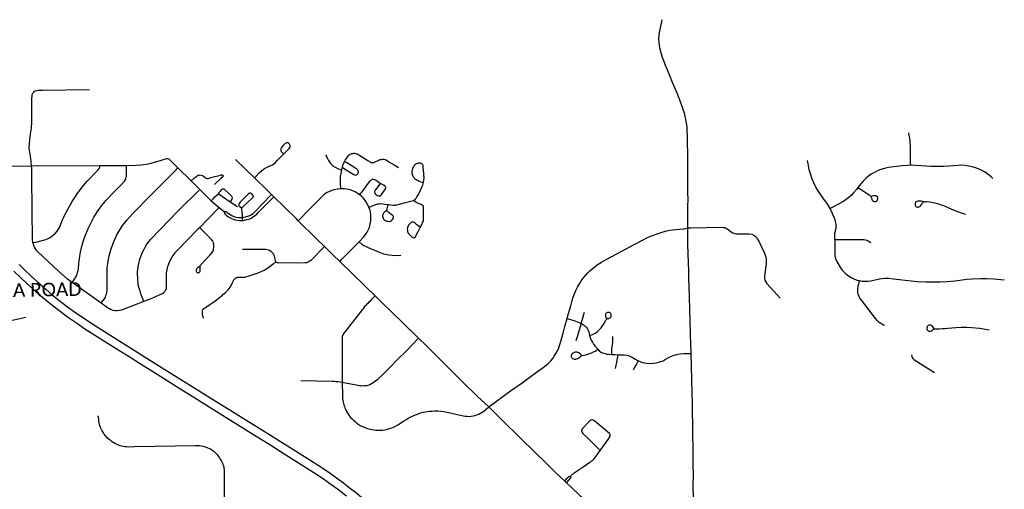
# Model space of a CAD drawing. Header units: feet. Extents: x -18 to 2245837, y -21 to 596159.
# Tile 34 of 34: x 2245816 to 2245837, y 596128 to 596138. Entities that reach past the tile are written whole.
import ezdxf

# ---------------------------------------------------------------- set-up
doc = ezdxf.new("R2010")
doc.units = ezdxf.units.FT
doc.header["$MEASUREMENT"] = 0
doc.layers.add('Centerlines', color=7, linetype='Continuous')
doc.layers.add('SH_Text', color=7, linetype='Continuous')
doc.styles.add('P_Straight_Normal', font='calibri.ttf', dxfattribs={"height": 0.14})

msp = doc.modelspace()

# ---------------------------------------------------------------- linework, layer by layer
at = {"layer": 'Centerlines'}
for p, q in [((2245815.718, 596135.021), (2245816.539, 596135.027)), ((2245816.539, 596135.027), (2245817.945, 596135.036)), ((2245817.945, 596135.036), (2245818.49, 596135.039)), ((2245819.543, 596134.987), (2245819.818, 596134.719)), ((2245819.818, 596134.719), (2245819.993, 596134.546)), ((2245819.993, 596134.546), (2245820.231, 596134.313)), ((2245820.231, 596134.313), (2245820.391, 596134.172)), ((2245820.619, 596134.293), (2245820.766, 596134.191)), ((2245821.514, 596134.393), (2245821.468, 596134.438)), ((2245820.391, 596134.172), (2245820.492, 596134.093)), ((2245817.971, 596132.207), (2245817.374, 596132.636)), ((2245827.526, 596128.521), (2245827.488, 596128.558))]:
    msp.add_line(p, q, dxfattribs=at)
for points in [[(2245830.012, 596133.75), (2245830.014, 596133.818), (2245830.014, 596133.879), (2245830.016, 596134.083), (2245830.018, 596134.202), (2245830.019, 596134.34), (2245830.016, 596134.472), (2245830.016, 596135.108), (2245830.014, 596135.307), (2245830.009, 596135.472), (2245830.01, 596135.642), (2245830.005, 596135.745), (2245830.001, 596135.822), (2245829.988, 596135.91), (2245829.977, 596135.974), (2245829.969, 596136.013), (2245829.962, 596136.042), (2245829.944, 596136.108), (2245829.92, 596136.187), (2245829.901, 596136.248), (2245829.881, 596136.305), (2245829.867, 596136.344), (2245829.793, 596136.52), (2245829.7, 596136.743), (2245829.651, 596136.863), (2245829.607, 596136.978), (2245829.559, 596137.092), (2245829.536, 596137.149), (2245829.498, 596137.255), (2245829.483, 596137.299), (2245829.46, 596137.368), (2245829.451, 596137.405), (2245829.44, 596137.45), (2245829.432, 596137.501), (2245829.426, 596137.568), (2245829.421, 596137.638), (2245829.421, 596137.664), (2245829.424, 596137.696), (2245829.426, 596137.72), (2245829.435, 596137.768), (2245829.446, 596137.828), (2245829.487, 596138.029)], [(2245816.539, 596135.027), (2245816.531, 596135.112), (2245816.516, 596135.224), (2245816.497, 596135.353), (2245816.494, 596135.384), (2245816.498, 596135.507), (2245816.503, 596135.536), (2245816.508, 596135.573), (2245816.514, 596135.624), (2245816.521, 596135.679), (2245816.527, 596135.72), (2245816.531, 596135.764), (2245816.537, 596135.805), (2245816.541, 596135.842), (2245816.544, 596135.884), (2245816.546, 596135.949), (2245816.547, 596135.991), (2245816.546, 596136.407), (2245816.55, 596136.468), (2245816.555, 596136.491), (2245816.568, 596136.518), (2245816.585, 596136.542), (2245816.602, 596136.559), (2245816.623, 596136.571), (2245816.646, 596136.578), (2245816.676, 596136.582), (2245816.768, 596136.583), (2245817.733, 596136.598)], [(2245834.591, 596135.04), (2245834.589, 596135.089), (2245834.588, 596135.179), (2245834.584, 596135.45), (2245834.582, 596135.49), (2245834.58, 596135.524), (2245834.577, 596135.554), (2245834.571, 596135.594), (2245834.567, 596135.626), (2245834.561, 596135.661), (2245834.556, 596135.708)], [(2245821.116, 596134.783), (2245821.154, 596134.82), (2245821.217, 596134.884), (2245821.262, 596134.929), (2245821.294, 596134.956), (2245821.324, 596134.976), (2245821.362, 596134.998), (2245821.435, 596135.03), (2245821.485, 596135.052), (2245821.518, 596135.073), (2245821.54, 596135.091), (2245821.591, 596135.142), (2245821.633, 596135.184), (2245821.788, 596135.343), (2245821.827, 596135.383), (2245821.842, 596135.403), (2245821.848, 596135.415), (2245821.851, 596135.433), (2245821.85, 596135.447), (2245821.846, 596135.46), (2245821.836, 596135.475), (2245821.823, 596135.489), (2245821.807, 596135.498), (2245821.789, 596135.503), (2245821.78, 596135.504), (2245821.773, 596135.503), (2245821.761, 596135.497), (2245821.746, 596135.485), (2245821.714, 596135.452), (2245821.699, 596135.437), (2245821.674, 596135.406), (2245821.664, 596135.39), (2245821.658, 596135.377), (2245821.656, 596135.364), (2245821.657, 596135.35), (2245821.661, 596135.336), (2245821.667, 596135.324), (2245821.675, 596135.313), (2245821.716, 596135.273)], [(2245818.49, 596135.039), (2245818.683, 596135.043), (2245818.791, 596135.052), (2245818.892, 596135.066), (2245818.993, 596135.085), (2245819.087, 596135.109), (2245819.185, 596135.139), (2245819.288, 596135.173), (2245819.314, 596135.179)], [(2245819.314, 596135.179), (2245819.332, 596135.178), (2245819.349, 596135.172), (2245819.364, 596135.163), (2245819.543, 596134.987)], [(2245821.116, 596134.783), (2245820.93, 596134.963), (2245820.729, 596135.158)], [(2245822.581, 596135.259), (2245822.599, 596135.214), (2245822.609, 596135.194), (2245822.624, 596135.163), (2245822.639, 596135.135), (2245822.663, 596135.1), (2245822.686, 596135.072), (2245822.712, 596135.045), (2245822.736, 596135.025), (2245822.762, 596135.008), (2245822.799, 596134.988), (2245822.856, 596134.963), (2245822.909, 596134.941)], [(2245822.923, 596134.993), (2245822.999, 596134.946), (2245823.091, 596134.89), (2245823.158, 596134.853), (2245823.178, 596134.843), (2245823.189, 596134.84), (2245823.214, 596134.843), (2245823.223, 596134.85), (2245823.231, 596134.86), (2245823.245, 596134.888), (2245823.25, 596134.906), (2245823.248, 596134.93), (2245823.243, 596134.941), (2245823.236, 596134.95), (2245823.224, 596134.962), (2245823.201, 596134.975), (2245823.083, 596135.048), (2245823.012, 596135.089), (2245822.965, 596135.115)], [(2245822.923, 596134.993), (2245822.934, 596135.041), (2245822.949, 596135.085), (2245822.965, 596135.115)], [(2245822.965, 596135.115), (2245822.983, 596135.147), (2245823.018, 596135.199), (2245823.039, 596135.229), (2245823.054, 596135.245), (2245823.07, 596135.259), (2245823.089, 596135.27), (2245823.114, 596135.28), (2245823.135, 596135.285), (2245823.157, 596135.288), (2245823.178, 596135.287), (2245823.2, 596135.283), (2245823.225, 596135.274), (2245823.258, 596135.256), (2245823.335, 596135.204), (2245823.443, 596135.136), (2245823.492, 596135.108), (2245823.51, 596135.1), (2245823.528, 596135.095), (2245823.565, 596135.098), (2245823.593, 596135.109), (2245823.672, 596135.147), (2245823.697, 596135.156), (2245823.723, 596135.162), (2245823.75, 596135.164), (2245823.772, 596135.163), (2245823.793, 596135.16), (2245823.818, 596135.15), (2245823.85, 596135.13), (2245823.892, 596135.101), (2245823.985, 596135.046), (2245824.073, 596134.992)], [(2245832.936, 596134.15), (2245832.887, 596134.235), (2245832.828, 596134.32), (2245832.746, 596134.433), (2245832.692, 596134.514), (2245832.646, 596134.594), (2245832.603, 596134.681), (2245832.57, 596134.757), (2245832.54, 596134.845), (2245832.51, 596134.948), (2245832.49, 596135.036), (2245832.474, 596135.141)], [(2245816.569, 596133.452), (2245816.565, 596133.474), (2245816.561, 596133.511), (2245816.559, 596133.576), (2245816.557, 596133.69), (2245816.554, 596133.937), (2245816.551, 596134.258), (2245816.548, 596134.669), (2245816.543, 596134.983), (2245816.539, 596135.027)], [(2245816.569, 596133.452), (2245816.628, 596133.465), (2245816.729, 596133.488), (2245816.784, 596133.502), (2245816.832, 596133.517), (2245816.87, 596133.533), (2245816.907, 596133.551), (2245816.951, 596133.58), (2245816.998, 596133.616), (2245817.029, 596133.648), (2245817.066, 596133.688), (2245817.094, 596133.726), (2245817.113, 596133.764), (2245817.143, 596133.829), (2245817.178, 596133.918), (2245817.202, 596133.976), (2245817.239, 596134.05), (2245817.272, 596134.115), (2245817.33, 596134.221), (2245817.372, 596134.295), (2245817.427, 596134.378), (2245817.477, 596134.453), (2245817.54, 596134.535), (2245817.61, 596134.627), (2245817.684, 596134.715), (2245817.757, 596134.79), (2245817.822, 596134.856), (2245817.907, 596134.946), (2245817.929, 596134.974), (2245817.94, 596135.001), (2245817.945, 596135.036)], [(2245817.374, 596132.636), (2245817.409, 596132.684), (2245817.429, 596132.713), (2245817.449, 596132.744), (2245817.464, 596132.776), (2245817.478, 596132.811), (2245817.487, 596132.842), (2245817.496, 596132.878), (2245817.501, 596132.91), (2245817.506, 596132.952), (2245817.509, 596132.987), (2245817.512, 596133.034), (2245817.517, 596133.075), (2245817.523, 596133.122), (2245817.532, 596133.177), (2245817.545, 596133.254), (2245817.568, 596133.354), (2245817.593, 596133.446), (2245817.615, 596133.519), (2245817.643, 596133.595), (2245817.682, 596133.689), (2245817.719, 596133.773), (2245817.771, 596133.879), (2245817.821, 596133.972), (2245817.862, 596134.037), (2245817.897, 596134.09), (2245817.931, 596134.142), (2245817.977, 596134.205), (2245818.022, 596134.26), (2245818.067, 596134.316), (2245818.127, 596134.382), (2245818.208, 596134.466), (2245818.378, 596134.638), (2245818.446, 596134.716), (2245818.466, 596134.747), (2245818.477, 596134.77), (2245818.486, 596134.793), (2245818.488, 596134.813), (2245818.491, 596134.942), (2245818.49, 596135.039)], [(2245817.971, 596132.207), (2245818.012, 596132.262), (2245818.036, 596132.298), (2245818.056, 596132.333), (2245818.066, 596132.358), (2245818.075, 596132.384), (2245818.084, 596132.416), (2245818.088, 596132.441), (2245818.091, 596132.473), (2245818.093, 596132.501), (2245818.094, 596132.543), (2245818.09, 596132.788), (2245818.091, 596132.836), (2245818.091, 596132.879), (2245818.094, 596132.931), (2245818.097, 596132.978), (2245818.105, 596133.028), (2245818.118, 596133.108), (2245818.134, 596133.179), (2245818.154, 596133.258), (2245818.174, 596133.324), (2245818.202, 596133.403), (2245818.234, 596133.486), (2245818.262, 596133.549), (2245818.293, 596133.61), (2245818.331, 596133.678), (2245818.366, 596133.735), (2245818.41, 596133.801), (2245818.449, 596133.853), (2245818.5, 596133.915), (2245818.551, 596133.975), (2245818.642, 596134.068), (2245818.979, 596134.412), (2245819.268, 596134.708), (2245819.507, 596134.95), (2245819.543, 596134.987)], [(2245822.891, 596134.558), (2245822.888, 596134.6), (2245822.884, 596134.649), (2245822.881, 596134.72), (2245822.887, 596134.818), (2245822.901, 596134.907), (2245822.909, 596134.941)], [(2245822.909, 596134.941), (2245822.914, 596134.964), (2245822.923, 596134.993)], [(2245824.554, 596135.072), (2245824.541, 596135.079), (2245824.535, 596135.081), (2245824.529, 596135.082), (2245824.515, 596135.083), (2245824.492, 596135.082), (2245824.474, 596135.08), (2245824.457, 596135.076), (2245824.439, 596135.07), (2245824.428, 596135.063), (2245824.411, 596135.049), (2245824.4, 596135.034), (2245824.386, 596135.014), (2245824.363, 596134.969), (2245824.353, 596134.941), (2245824.349, 596134.917), (2245824.348, 596134.897), (2245824.348, 596134.88), (2245824.35, 596134.868), (2245824.352, 596134.856), (2245824.356, 596134.844), (2245824.366, 596134.821), (2245824.381, 596134.795), (2245824.393, 596134.78), (2245824.403, 596134.77), (2245824.418, 596134.756), (2245824.434, 596134.745), (2245824.457, 596134.734), (2245824.482, 596134.723), (2245824.504, 596134.714), (2245824.534, 596134.703), (2245824.559, 596134.696), (2245824.591, 596134.687)], [(2245824.591, 596134.687), (2245824.597, 596134.733), (2245824.599, 596134.779), (2245824.598, 596134.85), (2245824.596, 596134.88), (2245824.589, 596134.941), (2245824.583, 596134.987), (2245824.578, 596135.033), (2245824.573, 596135.051), (2245824.566, 596135.062), (2245824.554, 596135.072)], [(2245834.591, 596135.04), (2245834.531, 596135.037), (2245834.419, 596135.028), (2245834.244, 596135.01), (2245834.137, 596134.994), (2245834.056, 596134.976), (2245833.981, 596134.954), (2245833.923, 596134.931), (2245833.848, 596134.895), (2245833.781, 596134.856), (2245833.725, 596134.817), (2245833.677, 596134.777), (2245833.614, 596134.716), (2245833.566, 596134.662), (2245833.508, 596134.585)], [(2245836.278, 596134.767), (2245836.244, 596134.801), (2245836.184, 596134.851), (2245836.121, 596134.896), (2245836.067, 596134.928), (2245835.996, 596134.961), (2245835.919, 596134.991), (2245835.854, 596135.01), (2245835.783, 596135.025), (2245835.701, 596135.036), (2245835.633, 596135.04), (2245835.566, 596135.038), (2245835.371, 596135.022), (2245835.263, 596135.016), (2245835.135, 596135.014), (2245835.006, 596135.017), (2245834.811, 596135.032), (2245834.681, 596135.038), (2245834.591, 596135.04)], [(2245819.818, 596134.719), (2245819.889, 596134.784), (2245819.918, 596134.811), (2245819.94, 596134.826), (2245819.961, 596134.835), (2245819.981, 596134.839), (2245820.002, 596134.841), (2245820.024, 596134.837), (2245820.045, 596134.829), (2245820.061, 596134.821), (2245820.113, 596134.782), (2245820.129, 596134.775), (2245820.147, 596134.77), (2245820.165, 596134.772), (2245820.187, 596134.779), (2245820.223, 596134.792), (2245820.417, 596134.839), (2245820.436, 596134.845), (2245820.446, 596134.847), (2245820.456, 596134.845), (2245820.465, 596134.839), (2245820.47, 596134.831), (2245820.473, 596134.821), (2245820.471, 596134.811), (2245820.465, 596134.803), (2245820.427, 596134.768), (2245820.299, 596134.646)], [(2245821.468, 596134.438), (2245821.334, 596134.57), (2245821.154, 596134.746), (2245821.116, 596134.783)], [(2245823.277, 596134.434), (2245823.302, 596134.465), (2245823.321, 596134.489), (2245823.372, 596134.553), (2245823.417, 596134.616), (2245823.494, 596134.72), (2245823.509, 596134.736), (2245823.518, 596134.743), (2245823.533, 596134.751), (2245823.544, 596134.754), (2245823.555, 596134.754), (2245823.573, 596134.751), (2245823.593, 596134.742), (2245823.634, 596134.72), (2245823.678, 596134.687), (2245823.685, 596134.68), (2245823.689, 596134.674), (2245823.69, 596134.668), (2245823.688, 596134.652), (2245823.685, 596134.644), (2245823.629, 596134.569), (2245823.598, 596134.529), (2245823.586, 596134.513), (2245823.583, 596134.505), (2245823.581, 596134.497), (2245823.582, 596134.485), (2245823.587, 596134.472), (2245823.597, 596134.456), (2245823.61, 596134.442), (2245823.625, 596134.43), (2245823.646, 596134.418), (2245823.665, 596134.411), (2245823.678, 596134.409), (2245823.691, 596134.41), (2245823.702, 596134.416), (2245823.716, 596134.429), (2245823.722, 596134.436), (2245823.769, 596134.497), (2245823.781, 596134.513), (2245823.795, 596134.534), (2245823.805, 596134.551), (2245823.811, 596134.569), (2245823.813, 596134.582), (2245823.812, 596134.591), (2245823.809, 596134.598), (2245823.801, 596134.608), (2245823.768, 596134.632), (2245823.719, 596134.661), (2245823.712, 596134.665), (2245823.694, 596134.669)], [(2245818.846, 596132.246), (2245818.826, 596132.297), (2245818.785, 596132.404), (2245818.768, 596132.453), (2245818.757, 596132.497), (2245818.746, 596132.533), (2245818.738, 596132.568), (2245818.732, 596132.598), (2245818.727, 596132.632), (2245818.722, 596132.675), (2245818.72, 596132.721), (2245818.717, 596132.804), (2245818.718, 596132.854), (2245818.723, 596132.903), (2245818.729, 596132.95), (2245818.736, 596132.998), (2245818.749, 596133.049), (2245818.758, 596133.094), (2245818.776, 596133.148), (2245818.798, 596133.203), (2245818.828, 596133.269), (2245818.852, 596133.318), (2245818.874, 596133.361), (2245818.902, 596133.405), (2245818.936, 596133.456), (2245818.991, 596133.525), (2245819.553, 596134.102), (2245819.993, 596134.546)], [(2245820.384, 596134.448), (2245820.386, 596134.461), (2245820.387, 596134.467), (2245820.389, 596134.473), (2245820.392, 596134.479), (2245820.418, 596134.509), (2245820.449, 596134.544), (2245820.461, 596134.555), (2245820.47, 596134.558), (2245820.489, 596134.554), (2245820.501, 596134.544), (2245820.6, 596134.451), (2245820.644, 596134.408), (2245820.656, 596134.391), (2245820.662, 596134.376), (2245820.656, 596134.347), (2245820.641, 596134.325), (2245820.619, 596134.293)], [(2245822.891, 596134.558), (2245822.87, 596134.558), (2245822.822, 596134.552), (2245822.749, 596134.537), (2245822.706, 596134.521), (2245822.658, 596134.502), (2245822.613, 596134.481), (2245822.574, 596134.459), (2245822.542, 596134.436), (2245822.511, 596134.406), (2245822.473, 596134.368), (2245822.357, 596134.25), (2245822.222, 596134.11), (2245822.049, 596133.934), (2245822.016, 596133.901)], [(2245823.277, 596134.434), (2245823.229, 596134.468), (2245823.188, 596134.492), (2245823.15, 596134.509), (2245823.106, 596134.526), (2245823.056, 596134.54), (2245823.005, 596134.551), (2245822.959, 596134.558), (2245822.917, 596134.56), (2245822.891, 596134.558)], [(2245824.383, 596134.318), (2245824.417, 596134.344), (2245824.435, 596134.362), (2245824.454, 596134.391), (2245824.482, 596134.44), (2245824.52, 596134.519), (2245824.554, 596134.589), (2245824.574, 596134.63), (2245824.584, 596134.658), (2245824.591, 596134.687)], [(2245833.508, 596134.585), (2245833.476, 596134.542), (2245833.418, 596134.472), (2245833.369, 596134.42), (2245833.323, 596134.379), (2245833.266, 596134.336), (2245833.197, 596134.292), (2245832.995, 596134.182), (2245832.936, 596134.15)], [(2245833.508, 596134.585), (2245833.56, 596134.551), (2245833.74, 596134.431), (2245833.754, 596134.42), (2245833.765, 596134.41), (2245833.771, 596134.401), (2245833.78, 596134.386), (2245833.786, 596134.37), (2245833.79, 596134.353), (2245833.796, 596134.336), (2245833.802, 596134.326), (2245833.809, 596134.317), (2245833.815, 596134.311), (2245833.823, 596134.304), (2245833.831, 596134.3), (2245833.839, 596134.296), (2245833.853, 596134.294), (2245833.866, 596134.294), (2245833.878, 596134.298), (2245833.883, 596134.301), (2245833.891, 596134.306), (2245833.898, 596134.311), (2245833.904, 596134.319), (2245833.909, 596134.326), (2245833.913, 596134.335), (2245833.915, 596134.343), (2245833.914, 596134.372), (2245833.911, 596134.381), (2245833.908, 596134.389), (2245833.905, 596134.396), (2245833.899, 596134.402), (2245833.89, 596134.408), (2245833.883, 596134.411), (2245833.872, 596134.413), (2245833.866, 596134.414), (2245833.859, 596134.415), (2245833.828, 596134.412), (2245833.775, 596134.402)], [(2245820.231, 596134.313), (2245820.276, 596134.359), (2245820.305, 596134.389), (2245820.349, 596134.432), (2245820.359, 596134.44), (2245820.366, 596134.444), (2245820.374, 596134.447), (2245820.384, 596134.448)], [(2245820.384, 596134.448), (2245820.404, 596134.442), (2245820.464, 596134.4), (2245820.619, 596134.293)], [(2245820.874, 596133.968), (2245820.871, 596134.02), (2245820.867, 596134.057), (2245820.862, 596134.085), (2245820.858, 596134.125), (2245820.857, 596134.144), (2245820.859, 596134.16), (2245820.861, 596134.166), (2245820.866, 596134.173), (2245820.875, 596134.183), (2245821.078, 596134.371), (2245821.09, 596134.385), (2245821.095, 596134.396), (2245821.094, 596134.409), (2245821.091, 596134.418), (2245821.084, 596134.43), (2245821.063, 596134.452), (2245821.052, 596134.462), (2245821.038, 596134.469), (2245821.028, 596134.47), (2245821.018, 596134.466), (2245820.997, 596134.451), (2245820.825, 596134.281), (2245820.804, 596134.258), (2245820.798, 596134.244), (2245820.796, 596134.237), (2245820.797, 596134.221), (2245820.799, 596134.214), (2245820.814, 596134.196), (2245820.857, 596134.158)], [(2245820.874, 596133.968), (2245820.902, 596133.972), (2245820.932, 596133.979), (2245820.982, 596133.995), (2245821.023, 596134.012), (2245821.059, 596134.031), (2245821.088, 596134.053), (2245821.127, 596134.087), (2245821.284, 596134.248), (2245821.443, 596134.412), (2245821.468, 596134.438)], [(2245820.878, 596133.909), (2245820.914, 596133.914), (2245820.959, 596133.924), (2245821.002, 596133.937), (2245821.036, 596133.951), (2245821.069, 596133.969), (2245821.098, 596133.987), (2245821.133, 596134.012), (2245821.163, 596134.039), (2245821.199, 596134.077), (2245821.273, 596134.151), (2245821.491, 596134.369), (2245821.514, 596134.393)], [(2245822.016, 596133.901), (2245821.978, 596133.939), (2245821.726, 596134.186), (2245821.514, 596134.393)], [(2245823.468, 596134.176), (2245823.457, 596134.203), (2245823.434, 596134.25), (2245823.406, 596134.294), (2245823.376, 596134.337), (2245823.346, 596134.372), (2245823.312, 596134.405), (2245823.277, 596134.434)], [(2245823.869, 596134.232), (2245823.909, 596134.226), (2245823.964, 596134.219), (2245824.014, 596134.222), (2245824.028, 596134.225), (2245824.068, 596134.235), (2245824.14, 596134.256), (2245824.217, 596134.279), (2245824.383, 596134.318)], [(2245824.522, 596133.773), (2245824.454, 596133.821), (2245824.416, 596133.849), (2245824.394, 596133.864), (2245824.379, 596133.871), (2245824.367, 596133.874), (2245824.355, 596133.873), (2245824.344, 596133.87), (2245824.333, 596133.864), (2245824.325, 596133.857), (2245824.306, 596133.838), (2245824.282, 596133.81), (2245824.27, 596133.792), (2245824.262, 596133.771), (2245824.258, 596133.753), (2245824.256, 596133.732), (2245824.258, 596133.713), (2245824.262, 596133.684), (2245824.268, 596133.66), (2245824.276, 596133.644), (2245824.293, 596133.624), (2245824.333, 596133.582), (2245824.354, 596133.565), (2245824.368, 596133.556), (2245824.381, 596133.554), (2245824.392, 596133.554), (2245824.404, 596133.557), (2245824.414, 596133.564), (2245824.421, 596133.571), (2245824.433, 596133.59), (2245824.479, 596133.683), (2245824.522, 596133.765), (2245824.56, 596133.84), (2245824.57, 596133.863), (2245824.58, 596133.884), (2245824.585, 596133.903), (2245824.589, 596133.925), (2245824.59, 596134.003), (2245824.591, 596134.06), (2245824.587, 596134.185), (2245824.586, 596134.192), (2245824.584, 596134.199), (2245824.579, 596134.206), (2245824.575, 596134.212), (2245824.57, 596134.217), (2245824.563, 596134.221), (2245824.543, 596134.232), (2245824.453, 596134.27), (2245824.438, 596134.278), (2245824.41, 596134.296), (2245824.383, 596134.318)], [(2245834.872, 596134.293), (2245834.807, 596134.302), (2245834.757, 596134.305), (2245834.735, 596134.303), (2245834.718, 596134.299), (2245834.7, 596134.288), (2245834.688, 596134.273), (2245834.682, 596134.255), (2245834.68, 596134.237), (2245834.683, 596134.224), (2245834.69, 596134.21), (2245834.7, 596134.197), (2245834.711, 596134.188), (2245834.725, 596134.182), (2245834.742, 596134.181), (2245834.759, 596134.184), (2245834.775, 596134.192), (2245834.792, 596134.206), (2245834.815, 596134.236), (2245834.83, 596134.261), (2245834.849, 596134.28), (2245834.867, 596134.29), (2245834.894, 596134.296), (2245834.923, 596134.298), (2245834.985, 596134.292), (2245835.056, 596134.279), (2245835.144, 596134.257), (2245835.219, 596134.231), (2245835.297, 596134.2), (2245835.43, 596134.141), (2245835.555, 596134.092), (2245835.667, 596134.052), (2245835.715, 596134.035)], [(2245820.391, 596134.172), (2245820.353, 596134.133), (2245819.988, 596133.759)], [(2245820.492, 596134.093), (2245820.495, 596134.07), (2245820.501, 596134.055), (2245820.513, 596134.039), (2245820.534, 596134.018), (2245820.572, 596133.99), (2245820.621, 596133.962), (2245820.681, 596133.934), (2245820.724, 596133.922), (2245820.766, 596133.913), (2245820.811, 596133.908), (2245820.878, 596133.909)], [(2245820.492, 596134.093), (2245820.514, 596134.092), (2245820.531, 596134.09), (2245820.545, 596134.085), (2245820.56, 596134.074), (2245820.592, 596134.049), (2245820.615, 596134.032), (2245820.65, 596134.012), (2245820.693, 596133.992), (2245820.738, 596133.978), (2245820.787, 596133.969), (2245820.828, 596133.966), (2245820.874, 596133.968)], [(2245823.264, 596133.469), (2245823.354, 596133.561), (2245823.383, 596133.597), (2245823.412, 596133.637), (2245823.432, 596133.67), (2245823.451, 596133.707), (2245823.469, 596133.751), (2245823.484, 596133.795), (2245823.496, 596133.846), (2245823.504, 596133.892), (2245823.508, 596133.939), (2245823.509, 596133.986), (2245823.505, 596134.038), (2245823.5, 596134.069), (2245823.49, 596134.115), (2245823.477, 596134.155), (2245823.468, 596134.176)], [(2245823.468, 596134.176), (2245823.505, 596134.193), (2245823.523, 596134.201), (2245823.611, 596134.235), (2245823.653, 596134.248), (2245823.686, 596134.252), (2245823.719, 596134.254), (2245823.796, 596134.245), (2245823.869, 596134.232)], [(2245823.832, 596134.117), (2245823.805, 596134.094), (2245823.786, 596134.078), (2245823.769, 596134.055), (2245823.755, 596134.033), (2245823.751, 596134.022), (2245823.749, 596134.01), (2245823.749, 596133.993), (2245823.752, 596133.977), (2245823.76, 596133.956), (2245823.77, 596133.937), (2245823.78, 596133.923), (2245823.793, 596133.912), (2245823.807, 596133.904), (2245823.833, 596133.896), (2245823.859, 596133.89), (2245823.886, 596133.888), (2245823.903, 596133.89), (2245823.914, 596133.893), (2245823.925, 596133.9), (2245823.937, 596133.911), (2245823.951, 596133.927), (2245823.962, 596133.945), (2245823.969, 596133.961), (2245823.972, 596133.973), (2245823.971, 596133.985), (2245823.967, 596133.997), (2245823.96, 596134.007), (2245823.947, 596134.018), (2245823.909, 596134.045), (2245823.88, 596134.066), (2245823.854, 596134.088), (2245823.845, 596134.098), (2245823.84, 596134.106), (2245823.837, 596134.116), (2245823.834, 596134.128), (2245823.835, 596134.136), (2245823.836, 596134.142), (2245823.839, 596134.149), (2245823.858, 596134.198), (2245823.869, 596134.232)], [(2245833.032, 596133.515), (2245833.032, 596133.574), (2245833.036, 596133.644), (2245833.045, 596133.685), (2245833.054, 596133.726), (2245833.061, 596133.765), (2245833.062, 596133.796), (2245833.061, 596133.829), (2245833.056, 596133.859), (2245833.05, 596133.884), (2245833.038, 596133.922), (2245832.977, 596134.067), (2245832.936, 596134.15)], [(2245820.878, 596133.909), (2245820.875, 596133.948), (2245820.874, 596133.968)], [(2245822.552, 596133.375), (2245822.394, 596133.53), (2245822.016, 596133.901)], [(2245819.988, 596133.759), (2245819.968, 596133.739), (2245819.535, 596133.299), (2245819.485, 596133.242), (2245819.444, 596133.191), (2245819.416, 596133.143), (2245819.388, 596133.093), (2245819.36, 596133.031), (2245819.326, 596132.934), (2245819.316, 596132.895), (2245819.309, 596132.86), (2245819.305, 596132.825), (2245819.303, 596132.77), (2245819.304, 596132.685), (2245819.302, 596132.513), (2245819.298, 596132.491), (2245819.288, 596132.469), (2245819.273, 596132.446), (2245819.254, 596132.424), (2245819.229, 596132.404), (2245819.191, 596132.385), (2245819.096, 596132.345), (2245819.021, 596132.314), (2245818.846, 596132.246)], [(2245819.999, 596132.97), (2245819.986, 596132.962), (2245819.968, 596132.949), (2245819.949, 596132.933), (2245819.934, 596132.918), (2245819.925, 596132.908), (2245819.92, 596132.896), (2245819.918, 596132.882), (2245819.919, 596132.868), (2245819.924, 596132.856), (2245819.932, 596132.845), (2245819.942, 596132.838), (2245819.95, 596132.835), (2245819.957, 596132.834), (2245819.974, 596132.836), (2245819.981, 596132.839), (2245819.989, 596132.845), (2245819.996, 596132.851), (2245819.999, 596132.857), (2245820.001, 596132.865), (2245820.003, 596132.872), (2245820.004, 596132.887), (2245820.002, 596132.923), (2245820.001, 596132.945), (2245820.002, 596132.972), (2245820.006, 596132.982), (2245820.014, 596132.993), (2245820.211, 596133.204), (2245820.245, 596133.245), (2245820.258, 596133.266), (2245820.268, 596133.286), (2245820.275, 596133.306), (2245820.279, 596133.327), (2245820.281, 596133.349), (2245820.283, 596133.374), (2245820.283, 596133.396), (2245820.281, 596133.418), (2245820.276, 596133.439), (2245820.267, 596133.466), (2245820.26, 596133.482), (2245820.25, 596133.497), (2245820.235, 596133.515), (2245820.204, 596133.549), (2245820.008, 596133.739), (2245819.988, 596133.759)], [(2245827.539, 596131.897), (2245827.567, 596131.999), (2245827.612, 596132.157), (2245827.642, 596132.262), (2245827.664, 596132.336), (2245827.689, 596132.404), (2245827.717, 596132.471), (2245827.751, 596132.541), (2245827.79, 596132.608), (2245827.827, 596132.665), (2245827.866, 596132.72), (2245827.911, 596132.776), (2245827.959, 596132.831), (2245828, 596132.871), (2245828.05, 596132.916), (2245828.111, 596132.964), (2245828.174, 596133.009), (2245828.244, 596133.053), (2245828.338, 596133.107), (2245828.66, 596133.279), (2245828.914, 596133.416), (2245829.097, 596133.512), (2245829.171, 596133.548), (2245829.237, 596133.577), (2245829.388, 596133.635), (2245829.512, 596133.674), (2245829.582, 596133.694), (2245829.638, 596133.707), (2245829.703, 596133.718), (2245829.767, 596133.724), (2245829.844, 596133.729), (2245829.918, 596133.733), (2245829.941, 596133.735), (2245829.967, 596133.741), (2245830.012, 596133.75)], [(2245830.012, 596133.75), (2245830.027, 596133.753), (2245830.04, 596133.755), (2245830.058, 596133.759), (2245830.075, 596133.759), (2245830.704, 596133.767), (2245830.746, 596133.766), (2245830.776, 596133.76), (2245830.805, 596133.749), (2245830.838, 596133.726), (2245830.879, 596133.694), (2245830.908, 596133.672), (2245830.94, 596133.656), (2245830.978, 596133.64), (2245831.018, 596133.633), (2245831.27, 596133.633), (2245831.327, 596133.624), (2245831.378, 596133.602), (2245831.415, 596133.571), (2245831.448, 596133.523), (2245831.47, 596133.479), (2245831.59, 596133.235), (2245831.604, 596133.194), (2245831.615, 596133.157), (2245831.621, 596133.118), (2245831.625, 596133.075), (2245831.625, 596133.039), (2245831.623, 596133.005), (2245831.619, 596132.966), (2245831.589, 596132.764), (2245831.591, 596132.725), (2245831.599, 596132.679), (2245831.614, 596132.645), (2245831.637, 596132.613), (2245831.913, 596132.315)], [(2245830.082, 596131.179), (2245830.071, 596131.564), (2245830.063, 596131.879), (2245830.058, 596132.058), (2245830.049, 596132.358), (2245830.038, 596132.712), (2245830.033, 596132.87), (2245830.025, 596133.218), (2245830.017, 596133.427), (2245830.014, 596133.599), (2245830.012, 596133.75)], [(2245833.032, 596133.515), (2245833.031, 596133.257), (2245833.034, 596133.191), (2245833.041, 596133.152), (2245833.055, 596133.109), (2245833.077, 596133.063), (2245833.151, 596132.934), (2245833.183, 596132.888), (2245833.217, 596132.85), (2245833.262, 596132.809), (2245833.311, 596132.772), (2245833.368, 596132.738), (2245833.427, 596132.709), (2245833.474, 596132.69), (2245833.515, 596132.678), (2245833.54, 596132.673)], [(2245833.032, 596133.515), (2245833.628, 596133.514), (2245833.665, 596133.51), (2245833.691, 596133.503), (2245833.719, 596133.491), (2245833.77, 596133.455)], [(2245817.374, 596132.636), (2245817.279, 596132.705), (2245817.208, 596132.764), (2245817.095, 596132.864), (2245816.984, 596132.966), (2245816.785, 596133.152), (2245816.652, 596133.281), (2245816.632, 596133.307), (2245816.613, 596133.338), (2245816.6, 596133.36), (2245816.586, 596133.391), (2245816.577, 596133.42), (2245816.569, 596133.452)], [(2245820.87, 596133.32), (2245821.307, 596133.32), (2245821.348, 596133.318), (2245821.376, 596133.312), (2245821.406, 596133.303), (2245821.43, 596133.292), (2245821.452, 596133.278), (2245821.469, 596133.262), (2245821.483, 596133.248), (2245821.498, 596133.229), (2245821.509, 596133.208), (2245821.521, 596133.182), (2245821.529, 596133.14), (2245821.536, 596133.11), (2245821.542, 596133.086), (2245821.547, 596133.068), (2245821.554, 596133.052)], [(2245821.554, 596133.052), (2245821.581, 596133.046), (2245821.61, 596133.043), (2245821.973, 596133.04), (2245822.159, 596133.043), (2245822.19, 596133.047), (2245822.218, 596133.057), (2245822.243, 596133.07), (2245822.266, 596133.083), (2245822.286, 596133.099), (2245822.552, 596133.375)], [(2245822.868, 596133.067), (2245822.726, 596133.205), (2245822.552, 596133.375)], [(2245822.868, 596133.067), (2245822.92, 596133.119), (2245823.044, 596133.245), (2245823.264, 596133.469)], [(2245823.264, 596133.469), (2245823.333, 596133.41), (2245823.453, 596133.355), (2245823.63, 596133.28), (2245823.768, 596133.225), (2245823.876, 596133.203), (2245824.005, 596133.189), (2245824.123, 596133.198)], [(2245820.075, 596131.894), (2245820.064, 596131.92), (2245820.058, 596131.944), (2245820.052, 596131.989), (2245820.049, 596132.014), (2245820.052, 596132.058), (2245820.06, 596132.076), (2245820.073, 596132.093), (2245820.094, 596132.107), (2245820.135, 596132.134), (2245820.202, 596132.18), (2245820.261, 596132.22), (2245820.313, 596132.26), (2245820.397, 596132.327), (2245820.431, 596132.354), (2245820.452, 596132.369), (2245820.471, 596132.386), (2245820.521, 596132.431), (2245820.574, 596132.482), (2245820.597, 596132.51), (2245820.625, 596132.545), (2245820.635, 596132.563), (2245820.647, 596132.588), (2245820.657, 596132.615), (2245820.67, 596132.645), (2245820.694, 596132.686), (2245820.709, 596132.705), (2245820.725, 596132.72), (2245820.742, 596132.732), (2245820.76, 596132.741), (2245820.788, 596132.744), (2245820.868, 596132.744), (2245820.895, 596132.744), (2245820.922, 596132.745), (2245820.94, 596132.749), (2245820.989, 596132.765), (2245821.073, 596132.792), (2245821.176, 596132.825), (2245821.243, 596132.853), (2245821.315, 596132.889), (2245821.357, 596132.916), (2245821.412, 596132.95), (2245821.47, 596132.991), (2245821.509, 596133.021), (2245821.554, 596133.052)], [(2245823.598, 596132.357), (2245823.403, 596132.547), (2245823.104, 596132.837), (2245822.868, 596133.067)], [(2245834.057, 596131.754), (2245834.019, 596131.768), (2245833.979, 596131.789), (2245833.944, 596131.813), (2245833.901, 596131.856), (2245833.803, 596131.981), (2245833.585, 596132.263), (2245833.55, 596132.313), (2245833.531, 596132.349), (2245833.514, 596132.396), (2245833.507, 596132.431), (2245833.505, 596132.465), (2245833.506, 596132.509), (2245833.513, 596132.553), (2245833.533, 596132.64), (2245833.54, 596132.673)], [(2245833.54, 596132.673), (2245833.593, 596132.664), (2245833.649, 596132.659), (2245833.71, 596132.66), (2245833.771, 596132.667), (2245833.836, 596132.681), (2245833.951, 596132.71), (2245834.003, 596132.718), (2245834.06, 596132.722), (2245834.138, 596132.72), (2245834.241, 596132.711), (2245834.604, 596132.665), (2245834.732, 596132.654), (2245834.907, 596132.645), (2245835.056, 596132.644), (2245835.195, 596132.647), (2245835.339, 596132.655), (2245835.502, 596132.671), (2245835.743, 596132.699), (2245835.862, 596132.71), (2245836.032, 596132.716), (2245836.146, 596132.716), (2245836.3, 596132.707), (2245836.444, 596132.695), (2245836.513, 596132.686)], [(2245823.598, 596132.357), (2245823.55, 596132.311), (2245823.515, 596132.277), (2245823.49, 596132.253), (2245823.462, 596132.226), (2245823.444, 596132.206), (2245823.424, 596132.186), (2245823.402, 596132.164), (2245823.379, 596132.138), (2245823.355, 596132.109), (2245823.15, 596131.849), (2245823.13, 596131.821), (2245823.096, 596131.775), (2245823.061, 596131.733), (2245823.014, 596131.672), (2245822.975, 596131.622), (2245822.959, 596131.602), (2245822.943, 596131.58), (2245822.933, 596131.562), (2245822.924, 596131.54), (2245822.92, 596131.523), (2245822.918, 596131.506), (2245822.916, 596131.292), (2245822.919, 596130.587)], [(2245824.485, 596131.494), (2245824.14, 596131.829), (2245823.749, 596132.209), (2245823.598, 596132.357)], [(2245818.846, 596132.246), (2245818.418, 596132.078), (2245818.379, 596132.065), (2245818.346, 596132.057), (2245818.3, 596132.052), (2245818.261, 596132.055), (2245818.222, 596132.061), (2245818.175, 596132.076), (2245818.139, 596132.092), (2245818.099, 596132.114), (2245817.971, 596132.207)], [(2245814.699, 596131.445), (2245814.746, 596131.477), (2245814.783, 596131.502), (2245814.818, 596131.526), (2245814.86, 596131.554), (2245814.897, 596131.576), (2245814.932, 596131.592), (2245814.967, 596131.606), (2245815.018, 596131.621), (2245816.113, 596131.855), (2245816.423, 596131.925)], [(2245825.927, 596130.078), (2245826.241, 596130.312), (2245826.375, 596130.41), (2245826.611, 596130.576), (2245826.883, 596130.772), (2245827.047, 596130.887), (2245827.107, 596130.935), (2245827.156, 596130.979), (2245827.202, 596131.028), (2245827.241, 596131.075), (2245827.274, 596131.121), (2245827.307, 596131.173), (2245827.333, 596131.222), (2245827.357, 596131.273), (2245827.375, 596131.321), (2245827.39, 596131.364), (2245827.415, 596131.453), (2245827.455, 596131.596), (2245827.491, 596131.73), (2245827.539, 596131.897)], [(2245827.539, 596131.897), (2245827.604, 596131.874), (2245827.693, 596131.844), (2245827.799, 596131.804), (2245827.828, 596131.79)], [(2245827.828, 596131.79), (2245827.851, 596131.884), (2245827.88, 596131.983), (2245827.892, 596132.026)], [(2245827.999, 596131.548), (2245828.055, 596131.568), (2245828.083, 596131.578), (2245828.11, 596131.592), (2245828.136, 596131.608), (2245828.167, 596131.633), (2245828.204, 596131.668), (2245828.238, 596131.706), (2245828.266, 596131.742), (2245828.286, 596131.772), (2245828.308, 596131.817), (2245828.327, 596131.855), (2245828.337, 596131.868), (2245828.344, 596131.877), (2245828.351, 596131.882), (2245828.359, 596131.886), (2245828.375, 596131.892), (2245828.394, 596131.896), (2245828.407, 596131.9), (2245828.418, 596131.906), (2245828.426, 596131.914), (2245828.434, 596131.925), (2245828.44, 596131.938), (2245828.443, 596131.953), (2245828.443, 596131.965), (2245828.441, 596131.979), (2245828.436, 596131.992), (2245828.428, 596132.003), (2245828.418, 596132.012), (2245828.406, 596132.018), (2245828.393, 596132.021), (2245828.378, 596132.021), (2245828.365, 596132.019), (2245828.352, 596132.014), (2245828.341, 596132.006), (2245828.331, 596131.997), (2245828.324, 596131.985), (2245828.322, 596131.969), (2245828.323, 596131.95), (2245828.325, 596131.935), (2245828.33, 596131.921), (2245828.334, 596131.911), (2245828.338, 596131.903), (2245828.349, 596131.883)], [(2245827.725, 596131.441), (2245827.758, 596131.546), (2245827.784, 596131.64), (2245827.816, 596131.749), (2245827.828, 596131.79)], [(2245827.828, 596131.79), (2245827.837, 596131.786), (2245827.874, 596131.766), (2245827.895, 596131.75), (2245827.915, 596131.732), (2245827.936, 596131.708), (2245827.954, 596131.681), (2245827.968, 596131.653), (2245827.98, 596131.624), (2245827.99, 596131.589), (2245827.999, 596131.548)], [(2245835.07, 596131.682), (2245835.046, 596131.726), (2245835.032, 596131.742), (2245835.019, 596131.752), (2245835.002, 596131.758), (2245834.985, 596131.76), (2245834.968, 596131.757), (2245834.952, 596131.749), (2245834.939, 596131.737), (2245834.929, 596131.722), (2245834.924, 596131.706), (2245834.923, 596131.688), (2245834.926, 596131.671), (2245834.935, 596131.655), (2245834.948, 596131.643), (2245834.965, 596131.636), (2245834.982, 596131.634), (2245835.001, 596131.635), (2245835.018, 596131.641), (2245835.036, 596131.654), (2245835.055, 596131.669), (2245835.068, 596131.676), (2245835.079, 596131.68), (2245835.099, 596131.682), (2245835.18, 596131.683), (2245835.242, 596131.686), (2245835.299, 596131.689), (2245835.357, 596131.696), (2245835.433, 596131.706), (2245835.519, 596131.712), (2245835.628, 596131.717), (2245835.744, 596131.715), (2245835.848, 596131.712), (2245836.002, 596131.697), (2245836.204, 596131.661)], [(2245822.919, 596130.587), (2245823.238, 596130.525), (2245823.272, 596130.52), (2245823.305, 596130.516), (2245823.345, 596130.515), (2245823.385, 596130.516), (2245823.422, 596130.521), (2245823.454, 596130.529), (2245823.488, 596130.542), (2245823.517, 596130.557), (2245823.555, 596130.583), (2245823.604, 596130.618), (2245823.648, 596130.65), (2245823.747, 596130.74), (2245823.915, 596130.911), (2245824.037, 596131.033), (2245824.258, 596131.254), (2245824.355, 596131.357), (2245824.485, 596131.494)], [(2245825.927, 596130.078), (2245825.7, 596130.295), (2245825.391, 596130.597), (2245825.242, 596130.741), (2245824.828, 596131.157), (2245824.645, 596131.337), (2245824.485, 596131.494)], [(2245827.999, 596131.548), (2245828.005, 596131.523), (2245828.017, 596131.485), (2245828.033, 596131.448), (2245828.055, 596131.407), (2245828.08, 596131.369), (2245828.111, 596131.329), (2245828.17, 596131.263)], [(2245828.455, 596131.158), (2245828.453, 596131.208), (2245828.452, 596131.233), (2245828.455, 596131.269), (2245828.46, 596131.304), (2245828.47, 596131.354), (2245828.476, 596131.41), (2245828.477, 596131.466), (2245828.475, 596131.526)], [(2245827.837, 596131.13), (2245827.824, 596131.147), (2245827.811, 596131.163), (2245827.796, 596131.176), (2245827.774, 596131.191), (2245827.759, 596131.198), (2245827.742, 596131.202), (2245827.726, 596131.203), (2245827.704, 596131.201), (2245827.682, 596131.195), (2245827.667, 596131.189), (2245827.653, 596131.18), (2245827.64, 596131.169), (2245827.63, 596131.155), (2245827.624, 596131.145), (2245827.621, 596131.133), (2245827.623, 596131.11), (2245827.627, 596131.099), (2245827.633, 596131.088), (2245827.641, 596131.079), (2245827.65, 596131.072), (2245827.666, 596131.065), (2245827.682, 596131.061), (2245827.699, 596131.06), (2245827.715, 596131.061), (2245827.737, 596131.066), (2245827.757, 596131.075), (2245827.776, 596131.086), (2245827.812, 596131.115), (2245827.828, 596131.126), (2245827.851, 596131.134), (2245827.921, 596131.15), (2245828.024, 596131.185), (2245828.068, 596131.202), (2245828.11, 596131.224), (2245828.136, 596131.241), (2245828.17, 596131.263)], [(2245828.17, 596131.263), (2245828.198, 596131.234), (2245828.225, 596131.212), (2245828.246, 596131.199), (2245828.273, 596131.187), (2245828.316, 596131.173), (2245828.351, 596131.165), (2245828.386, 596131.16), (2245828.455, 596131.158)], [(2245828.455, 596131.158), (2245828.525, 596131.155), (2245828.582, 596131.152)], [(2245828.533, 596130.868), (2245828.562, 596131.034), (2245828.571, 596131.087), (2245828.575, 596131.111), (2245828.582, 596131.152)], [(2245828.582, 596131.152), (2245828.71, 596131.146), (2245828.757, 596131.14), (2245828.793, 596131.132), (2245828.823, 596131.121), (2245828.852, 596131.108), (2245828.892, 596131.085), (2245828.945, 596131.053), (2245828.999, 596131.025)], [(2245828.999, 596131.025), (2245829.037, 596131.009), (2245829.08, 596130.994), (2245829.125, 596130.983), (2245829.175, 596130.975), (2245829.216, 596130.971), (2245829.312, 596130.975), (2245829.368, 596130.983), (2245829.417, 596130.995), (2245829.461, 596131.009), (2245829.508, 596131.028), (2245829.553, 596131.052), (2245829.646, 596131.108), (2245829.679, 596131.124), (2245829.713, 596131.137), (2245829.758, 596131.151), (2245829.809, 596131.162), (2245829.865, 596131.17), (2245829.933, 596131.175), (2245829.969, 596131.176), (2245830.082, 596131.179)], [(2245830.137, 596127.772), (2245830.133, 596128.081), (2245830.131, 596128.158), (2245830.127, 596128.494), (2245830.129, 596128.664), (2245830.126, 596128.896), (2245830.124, 596129.214), (2245830.119, 596129.528), (2245830.11, 596130.163), (2245830.107, 596130.349), (2245830.093, 596130.923), (2245830.082, 596131.179)], [(2245834.611, 596131.147), (2245834.616, 596131.117), (2245834.623, 596131.092), (2245834.634, 596131.072), (2245834.653, 596131.055), (2245835.082, 596130.785)], [(2245828.902, 596130.842), (2245828.916, 596130.869), (2245828.953, 596130.939), (2245828.986, 596131.002), (2245828.999, 596131.025)], [(2245822.069, 596130.621), (2245822.713, 596130.61), (2245822.759, 596130.607), (2245822.798, 596130.604), (2245822.837, 596130.6), (2245822.879, 596130.594), (2245822.919, 596130.587)], [(2245822.919, 596130.587), (2245822.923, 596130.304), (2245822.926, 596130.278), (2245822.928, 596130.243), (2245822.933, 596130.21), (2245822.939, 596130.179), (2245822.945, 596130.15), (2245822.952, 596130.124), (2245822.965, 596130.089), (2245822.975, 596130.059), (2245822.988, 596130.03), (2245823.003, 596130), (2245823.019, 596129.968), (2245823.034, 596129.943), (2245823.056, 596129.91), (2245823.075, 596129.885), (2245823.099, 596129.858), (2245823.127, 596129.828), (2245823.157, 596129.798), (2245823.182, 596129.777), (2245823.218, 596129.749), (2245823.243, 596129.731), (2245823.277, 596129.708), (2245823.315, 596129.687), (2245823.353, 596129.668), (2245823.401, 596129.648), (2245823.44, 596129.634), (2245823.489, 596129.622), (2245823.524, 596129.613), (2245823.565, 596129.606), (2245823.606, 596129.602), (2245823.653, 596129.599), (2245823.704, 596129.601), (2245823.747, 596129.605), (2245823.793, 596129.612), (2245823.847, 596129.624), (2245823.889, 596129.636), (2245823.935, 596129.651), (2245823.974, 596129.665), (2245824.014, 596129.685), (2245824.06, 596129.712), (2245824.115, 596129.747), (2245824.186, 596129.791), (2245824.236, 596129.822), (2245824.276, 596129.847), (2245824.327, 596129.877), (2245824.375, 596129.898), (2245824.426, 596129.92), (2245824.476, 596129.939), (2245824.53, 596129.955), (2245824.584, 596129.97), (2245824.633, 596129.98), (2245824.702, 596129.989), (2245824.763, 596129.995), (2245824.824, 596129.997), (2245824.881, 596129.997), (2245824.947, 596129.994), (2245825.005, 596129.986), (2245825.064, 596129.973), (2245825.407, 596129.898), (2245825.446, 596129.891), (2245825.484, 596129.888), (2245825.526, 596129.886), (2245825.566, 596129.889), (2245825.609, 596129.894), (2245825.648, 596129.905), (2245825.684, 596129.916), (2245825.722, 596129.931), (2245825.758, 596129.948), (2245825.791, 596129.969), (2245825.818, 596129.988), (2245825.875, 596130.035), (2245825.927, 596130.078)], [(2245827.488, 596128.558), (2245827.292, 596128.742), (2245827.111, 596128.92), (2245826.6, 596129.419), (2245826.181, 596129.829), (2245825.927, 596130.078)], [(2245820.504, 596128.11), (2245820.503, 596128.732), (2245820.503, 596128.761), (2245820.501, 596128.79), (2245820.497, 596128.819), (2245820.492, 596128.846), (2245820.483, 596128.876), (2245820.474, 596128.904), (2245820.462, 596128.934), (2245820.449, 596128.962), (2245820.436, 596128.988), (2245820.423, 596129.009), (2245820.408, 596129.034), (2245820.389, 596129.06), (2245820.365, 596129.087), (2245820.343, 596129.11), (2245820.318, 596129.134), (2245820.294, 596129.154), (2245820.271, 596129.173), (2245820.242, 596129.193), (2245820.212, 596129.21), (2245820.182, 596129.227), (2245820.146, 596129.242), (2245820.11, 596129.255), (2245820.068, 596129.267), (2245820.023, 596129.275), (2245819.987, 596129.279), (2245819.953, 596129.28), (2245819.905, 596129.281), (2245818.656, 596129.259), (2245818.531, 596129.256), (2245818.492, 596129.258), (2245818.46, 596129.262), (2245818.423, 596129.269), (2245818.396, 596129.275), (2245818.363, 596129.283), (2245818.33, 596129.294), (2245818.295, 596129.308), (2245818.263, 596129.323), (2245818.231, 596129.341), (2245818.205, 596129.357), (2245818.174, 596129.378), (2245818.152, 596129.395), (2245818.128, 596129.416), (2245818.101, 596129.441), (2245818.073, 596129.469), (2245818.051, 596129.495), (2245818.032, 596129.518), (2245818.015, 596129.545), (2245818.001, 596129.568), (2245817.989, 596129.589), (2245817.977, 596129.614), (2245817.964, 596129.641), (2245817.953, 596129.669), (2245817.945, 596129.692), (2245817.937, 596129.72), (2245817.93, 596129.754), (2245817.924, 596129.788), (2245817.919, 596129.825), (2245817.914, 596129.862), (2245817.911, 596129.895)], [(2245828.216, 596129.183), (2245828.381, 596129.411), (2245828.403, 596129.443), (2245828.412, 596129.458), (2245828.417, 596129.474), (2245828.419, 596129.491), (2245828.418, 596129.504), (2245828.414, 596129.52), (2245828.404, 596129.535), (2245828.111, 596129.781), (2245828.086, 596129.801), (2245828.069, 596129.81), (2245828.05, 596129.813), (2245828.033, 596129.81), (2245828.016, 596129.805), (2245827.993, 596129.789), (2245827.851, 596129.636), (2245827.837, 596129.618), (2245827.833, 596129.601), (2245827.834, 596129.586), (2245827.837, 596129.569), (2245827.844, 596129.553), (2245827.861, 596129.532), (2245827.954, 596129.442), (2245828.216, 596129.183)], [(2245827.615, 596128.659), (2245827.623, 596128.669), (2245827.642, 596128.689), (2245827.655, 596128.702), (2245827.668, 596128.714), (2245827.683, 596128.725), (2245827.699, 596128.738), (2245827.72, 596128.752), (2245827.867, 596128.849), (2245828.004, 596128.942), (2245828.03, 596128.96), (2245828.052, 596128.977), (2245828.071, 596128.994), (2245828.091, 596129.013), (2245828.132, 596129.068), (2245828.216, 596129.183)], [(2245827.488, 596128.558), (2245827.539, 596128.614), (2245827.554, 596128.631), (2245827.566, 596128.644), (2245827.573, 596128.649), (2245827.585, 596128.654), (2245827.596, 596128.657), (2245827.615, 596128.659)], [(2245827.526, 596128.521), (2245827.571, 596128.573), (2245827.608, 596128.615), (2245827.612, 596128.622), (2245827.616, 596128.629), (2245827.617, 596128.646), (2245827.615, 596128.659)], [(2245828.029, 596128.037), (2245827.885, 596128.176), (2245827.642, 596128.41), (2245827.526, 596128.521)]]:
    msp.add_lwpolyline(points, dxfattribs=at)
at = {"layer": 'Centerlines', "color": 1}
for points in [[(2245816.284, 596133), (2245816.403, 596132.885), (2245816.534, 596132.761), (2245816.66, 596132.647), (2245816.831, 596132.497), (2245816.971, 596132.377), (2245817.102, 596132.27), (2245817.281, 596132.134), (2245817.451, 596132.008), (2245817.853, 596131.746), (2245819.169, 596130.917), (2245820.313, 596130.207), (2245821.335, 596129.567), (2245822.257, 596128.99), (2245822.426, 596128.883), (2245822.642, 596128.737), (2245822.8, 596128.626), (2245822.945, 596128.519), (2245823.065, 596128.428), (2245823.218, 596128.307), (2245823.37, 596128.179), (2245823.528, 596128.038), (2245823.669, 596127.913), (2245823.812, 596127.773)], [(2245816.176, 596132.867), (2245816.32, 596132.727), (2245816.444, 596132.61), (2245816.626, 596132.451), (2245816.767, 596132.33), (2245816.955, 596132.177), (2245817.13, 596132.042), (2245817.279, 596131.931), (2245817.46, 596131.804), (2245817.635, 596131.685), (2245817.799, 596131.579), (2245818.056, 596131.417), (2245818.279, 596131.278), (2245818.546, 596131.112), (2245818.756, 596130.981), (2245819.122, 596130.749), (2245819.533, 596130.492), (2245819.892, 596130.269), (2245820.407, 596129.946), (2245821.096, 596129.513), (2245821.241, 596129.424), (2245821.434, 596129.305), (2245821.761, 596129.098), (2245822.263, 596128.783), (2245822.508, 596128.621), (2245822.64, 596128.531), (2245822.82, 596128.4), (2245823.006, 596128.256)]]:
    msp.add_lwpolyline(points, dxfattribs=at)

# ---------------------------------------------------------------- texts
at = {"layer": 'SH_Text', "color": 1, "style": 'P_Straight_Normal', "width": 1.01}
msp.add_text('E AURORA ROAD', height=0.2793, rotation=1, dxfattribs=at).set_placement((2245814.541, 596132.309, 4825860.809))

doc.saveas('drawing.dxf')
